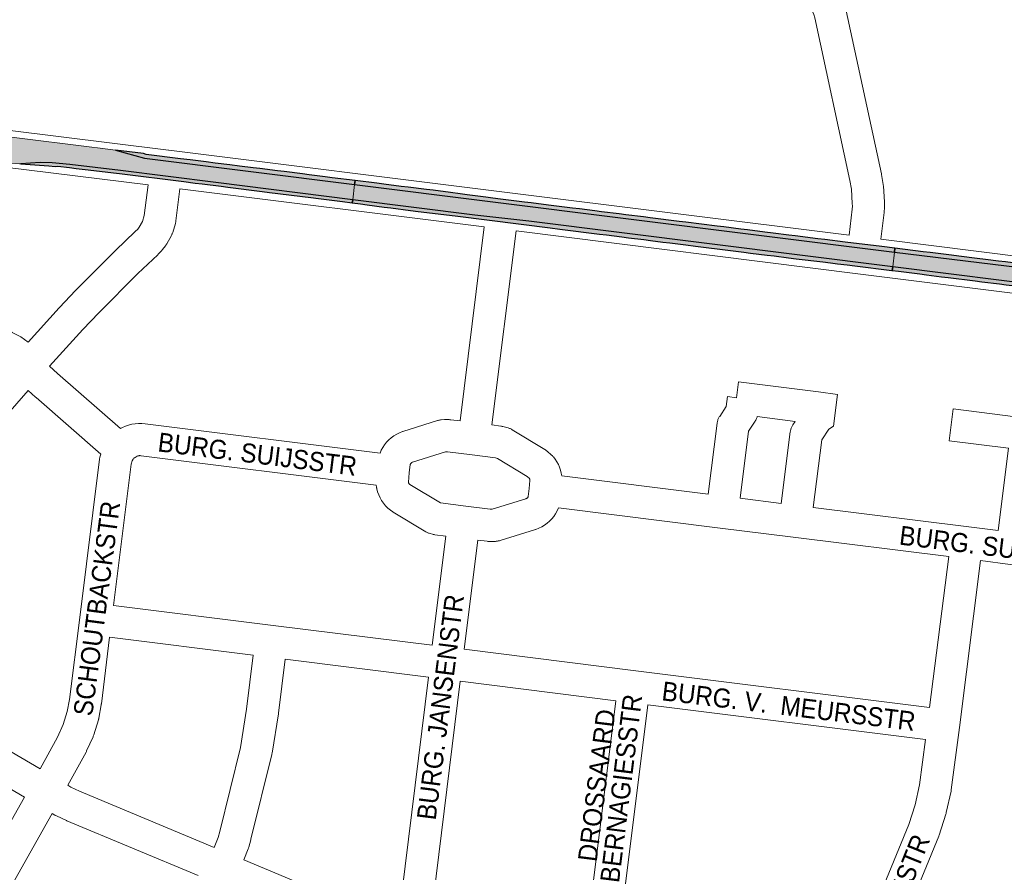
# Paper-space layout 'Layout1' of a CAD drawing. Header units: metres. Extents: x 123097 to 144122, y 392739 to 407589.
# Tile 145 of 256: x 132047 to 132446, y 396189 to 396534. Entities that reach past the tile are written whole.
import ezdxf
from ezdxf.enums import TextEntityAlignment as Align

# ---------------------------------------------------------------- set-up
doc = ezdxf.new("R2010")
doc.units = ezdxf.units.M
doc.header["$MEASUREMENT"] = 0
for name, color, linetype, lineweight in [('gs-anno-wegen algemeen tekst', 7, 'Continuous', 0), ('gs-knt-aanvullende hoofdweg', 7, 'Continuous', 0), ('gs-knt-wegen algemeen', 7, 'Continuous', 0), ('ir-ARC-asfalt-hoofdwegen-te inspecteren', 5, 'Continuous', 0), ('ir-ARC-fietspaden naastliggend- te inspecteren', 1, 'Continuous', 0)]:
    doc.layers.add(name, color=color, linetype=linetype, lineweight=lineweight)
doc.styles.add('Style-Arial', font='arial.ttf')

psp = doc.layouts.get("Layout1")

# ---------------------------------------------------------------- hatches: boundary and pattern name
at = {"layer": 'ir-ARC-asfalt-hoofdwegen-te inspecteren', "linetype": 'Continuous', "lineweight": 13}
for points in [[(132047.553, 396475.952), (132055.365, 396476.514), (132060.218, 396476.45), (132067.391, 396475.69), (132087.864, 396473.335), (132126.527, 396468.449), (132181.905, 396461.495), (132182.682, 396467.642), (132097.694, 396478.344), (132085.958, 396481.554), (132079.689, 396482.352), (132075.271, 396482.842), (132044.912, 396486.72), (132014.629, 396490.563), (132010.357, 396480.91), (132014.534, 396480.355), (132043.086, 396476.323), (132047.037, 396475.957)], [(132400.466, 396434.296), (132401.19, 396440.275), (132182.682, 396467.642), (132181.905, 396461.495), (132231.407, 396455.278), (132253.213, 396452.762)], [(132469.631, 396425.446), (132470.314, 396431.862), (132464.261, 396432.582), (132401.19, 396440.275), (132400.466, 396434.296), (132467.104, 396425.879), (132469.445, 396425.474)]]:
    psp.add_hatch(color=5, dxfattribs=at).paths.add_polyline_path(points, flags=0)
at = {"layer": 'ir-ARC-fietspaden naastliggend- te inspecteren', "linetype": 'Continuous', "lineweight": 30}
for points in [[(132182.682, 396467.642), (132182.882, 396469.223), (132173.58, 396470.394), (132170.822, 396470.741), (132164.334, 396471.558), (132161.584, 396471.909), (132154.178, 396472.851), (132151.418, 396473.201), (132144.328, 396474.093), (132141.582, 396474.435), (132136.138, 396475.112), (132132.188, 396475.603), (132126.25, 396476.345), (132122.627, 396476.798), (132116.116, 396477.613), (132112.172, 396478.107), (132098.248, 396479.853), (132097.182, 396480.169), (132085.958, 396481.554), (132097.694, 396478.344)], [(132181.745, 396460.226), (132181.905, 396461.495), (132126.527, 396468.449), (132087.864, 396473.335), (132067.391, 396475.69), (132060.218, 396476.45), (132055.365, 396476.514), (132047.553, 396475.952), (132058.859, 396475.194), (132061.528, 396474.974), (132062.554, 396475.053), (132067.239, 396474.502), (132070.002, 396474.177), (132073.573, 396473.757), (132074.785, 396473.577), (132085.045, 396472.332), (132087.48, 396472.036), (132113.566, 396468.809), (132118.189, 396468.221), (132120.955, 396467.875), (132128.649, 396466.911), (132131.404, 396466.566), (132145.223, 396464.834), (132148.269, 396464.45), (132164.955, 396462.343), (132168.007, 396461.958), (132174.524, 396461.135), (132177.815, 396460.72)], [(132182.682, 396467.642), (132401.19, 396440.275), (132401.379, 396441.84), (132396.102, 396442.496), (132381.276, 396444.338), (132372.955, 396445.372), (132370.193, 396445.716), (132361.016, 396446.853), (132358.432, 396447.172), (132352.053, 396447.962), (132348.733, 396448.383), (132341.77, 396449.267), (132339.042, 396449.6), (132332.127, 396450.445), (132329.411, 396450.777), (132316.789, 396452.344), (132314.019, 396452.69), (132302.294, 396454.162), (132299.556, 396454.508), (132292.465, 396455.402), (132289.722, 396455.748), (132282.621, 396456.637), (132279.876, 396456.978), (132273.657, 396457.756), (132270.923, 396458.102), (132261.13, 396459.339), (132254.141, 396460.202), (132251.378, 396460.544), (132241.768, 396461.731), (132238.618, 396462.147), (132235.86, 396462.511), (132228.181, 396463.525), (132225.417, 396463.89), (132221.484, 396464.409), (132214.467, 396465.287), (132211.729, 396465.63), (132204.33, 396466.556), (132201.583, 396466.9), (132194.465, 396467.784), (132191.729, 396468.124), (132182.882, 396469.223)], [(132320.677, 396442.693), (132334.784, 396440.911), (132340.168, 396440.246), (132342.878, 396439.911), (132349.721, 396439.065), (132352.462, 396438.726), (132358.359, 396437.993), (132361.373, 396437.617), (132372.242, 396436.274), (132375.273, 396435.917), (132378.142, 396435.58), (132382.062, 396435.091), (132385.167, 396434.704), (132400.068, 396432.845), (132400.287, 396432.818), (132400.466, 396434.296), (132253.213, 396452.762), (132231.407, 396455.278), (132181.905, 396461.495), (132181.745, 396460.226), (132185.054, 396459.781), (132187.802, 396459.411), (132194.601, 396458.501), (132197.333, 396458.16), (132205.323, 396457.161), (132208.361, 396456.781), (132221.107, 396455.185), (132224.469, 396454.764), (132261.851, 396450.083), (132265.781, 396449.592), (132281.815, 396447.589), (132284.578, 396447.241), (132290.78, 396446.462), (132293.535, 396446.116), (132299.731, 396445.337), (132302.486, 396444.991), (132307.493, 396444.36), (132310.252, 396444.011), (132316.743, 396443.19)], [(132401.19, 396440.275), (132464.261, 396432.582), (132470.314, 396431.862), (132470.469, 396433.318), (132464.429, 396433.963), (132454.135, 396435.263), (132451.095, 396435.647), (132446.081, 396436.276), (132443.354, 396436.615), (132438.017, 396437.278), (132434.689, 396437.692), (132427.269, 396438.614), (132424.233, 396438.992), (132415.641, 396440.065), (132412.866, 396440.413), (132401.379, 396441.84)], [(132467.104, 396425.879), (132400.466, 396434.296), (132400.287, 396432.818), (132402.852, 396432.497), (132411.413, 396431.424), (132414.177, 396431.076), (132420.217, 396430.32), (132422.959, 396429.98), (132433.802, 396428.637), (132436.549, 396428.3), (132443.649, 396427.425), (132446.39, 396427.084), (132455.006, 396426.013), (132457.723, 396425.675), (132464.189, 396424.871), (132466.934, 396424.53), (132469.488, 396424.102), (132469.631, 396425.446), (132469.445, 396425.474)]]:
    psp.add_hatch(color=1, dxfattribs=at).paths.add_polyline_path(points, flags=0)

# ---------------------------------------------------------------- linework, layer by layer
at = {"layer": 'gs-knt-aanvullende hoofdweg', "color": 7, "linetype": 'Continuous', "flags": 128}
for points in [[(132006.361, 396494.105), (132012.198, 396493.399), (132012.225, 396493.396), (132019.23, 396492.55), (132019.259, 396492.546), (132107.418, 396481.547), (132107.421, 396481.547), (132243.404, 396464.538), (132382.788, 396447.086)], [(132099.086, 396467.45), (132010.397, 396478.488), (132010.383, 396478.489), (132000.728, 396479.656)], [(132235.089, 396450.441), (132112.005, 396465.836)], [(132558.418, 396408.895), (132556.259, 396409.129), (132555.948, 396409.169), (132512.699, 396415.685), (132387.422, 396431.368), (132248.008, 396448.824)], [(132395.707, 396445.468), (132514.658, 396430.577), (132560.599, 396424.825)]]:
    psp.add_lwpolyline(points, dxfattribs=at)
at = {"layer": 'gs-knt-wegen algemeen', "color": 7, "linetype": 'Continuous', "flags": 128}
for points in [[(132382.788, 396447.086), (132384.054, 396457.661), (132384.136, 396458.815), (132384.123, 396459.951), (132383.745, 396465.744), (132383.135, 396469.308), (132368.952, 396535.071), (132368.573, 396536.495), (132367.519, 396539.056), (132366.261, 396540.996), (132364.859, 396542.528), (132363.659, 396543.568), (132362.168, 396544.627), (132360.155, 396545.583), (132358.188, 396546.228), (132049.741, 396625.967)], [(132381.647, 396537.967), (132395.892, 396471.916), (132395.945, 396471.642), (132396.636, 396467.605), (132396.67, 396467.381), (132396.697, 396467.156), (132396.715, 396466.931), (132397.126, 396460.625), (132397.135, 396460.453), (132397.139, 396460.28), (132397.158, 396458.7), (132397.156, 396458.429), (132397.142, 396458.158), (132397.029, 396456.577), (132397, 396456.268), (132395.707, 396445.468)], [(132050.533, 396403.831), (132063.057, 396417.742), (132063.173, 396417.868), (132069.717, 396424.762), (132069.832, 396424.88), (132085.74, 396440.809), (132085.864, 396440.93), (132093.924, 396448.583), (132094.903, 396449.597), (132095.541, 396450.414), (132096.788, 396452.676), (132097.526, 396455.12), (132099.086, 396467.45)], [(132112.005, 396465.836), (132110.375, 396452.944), (132110.335, 396452.674), (132110.284, 396452.407), (132110.221, 396452.141), (132110.148, 396451.879), (132109.053, 396448.253), (132108.968, 396447.992), (132108.872, 396447.735), (132108.766, 396447.482), (132108.649, 396447.234), (132108.521, 396446.991), (132106.692, 396443.675), (132106.564, 396443.452), (132106.426, 396443.235), (132106.281, 396443.023), (132106.127, 396442.817), (132104.961, 396441.321), (132104.816, 396441.142), (132104.666, 396440.969), (132104.509, 396440.801), (132103.192, 396439.437), (132102.991, 396439.238), (132094.891, 396431.548), (132079.104, 396415.738), (132072.676, 396408.966), (132059.232, 396394.035)], [(132225.372, 396371.913), (132235.089, 396450.441)], [(132248.008, 396448.824), (132238.289, 396370.277)], [(131987.184, 396415.207), (131993.062, 396414.882), (131993.287, 396414.866), (131993.511, 396414.841), (132039.281, 396409.105), (132039.537, 396409.068), (132039.792, 396409.021), (132040.044, 396408.963), (132040.294, 396408.896), (132043.18, 396408.053), (132043.424, 396407.977), (132043.666, 396407.891), (132043.903, 396407.796), (132044.136, 396407.691), (132046.562, 396406.546), (132046.824, 396406.414), (132047.081, 396406.272), (132047.33, 396406.117), (132047.573, 396405.952), (132050.533, 396403.831)], [(132059.232, 396394.035), (132062.358, 396391.14), (132062.36, 396391.137), (132062.363, 396391.135)], [(132062.363, 396391.135), (132087.912, 396368.827), (132087.957, 396368.856), (132088.205, 396369.012), (132088.46, 396369.156), (132088.721, 396369.288), (132089.955, 396369.819), (132091.228, 396370.246), (132092.532, 396370.567), (132093.858, 396370.779), (132095.197, 396370.882), (132096.54, 396370.874), (132097.878, 396370.755), (132192.98, 396358.826), (132193.49, 396360.024), (132194.109, 396361.18), (132194.829, 396362.275), (132195.644, 396363.302), (132196.548, 396364.252), (132197.532, 396365.118), (132198.591, 396365.892), (132199.714, 396366.568), (132200.893, 396367.141), (132202.118, 396367.607), (132202.201, 396367.634), (132216.277, 396372.065), (132216.55, 396372.144), (132216.826, 396372.211), (132217.104, 396372.267), (132217.385, 396372.31), (132217.667, 396372.34), (132218.998, 396372.456), (132219.25, 396372.473), (132219.502, 396372.481), (132219.755, 396372.478), (132220.942, 396372.443), (132221.255, 396372.426), (132221.568, 396372.394), (132225.372, 396371.913)], [(132050.606, 396384.278), (132008.184, 396335.764), (131964.673, 396284.209)], [(132079.913, 396358.526), (132053.724, 396381.393), (132053.582, 396381.521), (132050.606, 396384.278)], [(132338.688, 396340.627), (132355.385, 396338.545), (132359.033, 396367.471), (132359.078, 396367.769), (132359.136, 396368.065), (132359.209, 396368.359), (132359.294, 396368.648), (132359.393, 396368.933), (132359.506, 396369.214), (132359.631, 396369.489), (132359.768, 396369.757), (132359.918, 396370.019), (132360.08, 396370.274), (132361.048, 396371.721), (132345.629, 396373.665), (132345.552, 396373.405), (132345.453, 396373.12), (132345.34, 396372.839), (132345.215, 396372.564), (132345.078, 396372.295), (132344.927, 396372.033), (132344.765, 396371.778), (132342.117, 396367.819), (132338.688, 396340.627)], [(132055.367, 396230.991), (132062.459, 396243.874), (132064.782, 396249.024), (132066.4, 396254.304), (132067.276, 396259.149), (132071.422, 396292.377), (132079.423, 396356.422), (132079.464, 396356.701), (132079.517, 396356.979), (132079.583, 396357.253), (132079.913, 396358.526)], [(132219.505, 396359.431), (132206.168, 396355.233), (132206.038, 396355.181), (132205.912, 396355.118), (132205.792, 396355.045), (132205.679, 396354.961), (132205.574, 396354.868), (132205.477, 396354.767), (132205.388, 396354.658), (132205.31, 396354.541), (132205.242, 396354.418), (132205.185, 396354.291), (132204.767, 396350.91), (132204.427, 396347.096), (132204.44, 396346.978), (132204.498, 396346.836), (132204.57, 396346.7), (132204.653, 396346.571), (132204.749, 396346.45), (132204.855, 396346.338), (132204.971, 396346.237), (132205.096, 396346.147), (132217.424, 396338.696), (132227.653, 396337.395), (132237.495, 396336.151), (132238.395, 396336.156), (132252.033, 396340.413), (132252.157, 396340.461), (132252.277, 396340.519), (132252.392, 396340.587), (132252.5, 396340.664), (132252.602, 396340.75), (132252.696, 396340.845), (132252.782, 396340.947), (132252.859, 396341.055), (132252.927, 396341.17), (132252.984, 396341.289), (132253.325, 396344.519), (132253.602, 396347.819), (132253.607, 396347.943), (132253.602, 396348.067), (132253.587, 396348.19), (132253.561, 396348.311), (132253.525, 396348.429), (132253.479, 396348.545), (132253.425, 396348.654), (132252.488, 396349.458), (132240.499, 396356.768), (132239.755, 396356.967), (132230.213, 396358.176), (132220.244, 396359.438), (132219.75, 396359.453), (132219.509, 396359.432), (132219.505, 396359.431)], [(132092.65, 396355.772), (132092.29, 396354.387), (132085.149, 396297.221)], [(132093.379, 396357.027), (132093.038, 396356.439), (132092.65, 396355.772)], [(132423.144, 396316.972), (132360.224, 396324.82), (132330.608, 396328.514), (132265.161, 396336.677), (132264.644, 396335.49), (132264.019, 396334.347), (132263.295, 396333.265), (132262.478, 396332.251), (132261.574, 396331.314), (132260.589, 396330.462), (132259.533, 396329.7), (132258.413, 396329.035), (132257.238, 396328.473), (132256.019, 396328.018), (132255.956, 396327.998), (132241.562, 396323.505), (132241.294, 396323.427), (132241.024, 396323.362), (132240.75, 396323.308), (132240.475, 396323.265), (132239.953, 396323.196), (132239.683, 396323.166), (132239.411, 396323.147), (132239.139, 396323.14), (132237.143, 396323.128), (132236.857, 396323.133), (132236.572, 396323.15), (132236.287, 396323.179), (132232.497, 396323.659)], [(132214.138, 396281.08), (132219.581, 396325.297)], [(132232.497, 396323.659), (132227.057, 396279.461)], [(132436.062, 396315.352), (132427.54, 396247.774), (132427.534, 396247.732), (132424.196, 396222.596), (132424.152, 396222.312), (132424.096, 396222.031), (132422.143, 396213.308), (132422.073, 396213.025), (132421.99, 396212.746), (132419.264, 396204.233), (132419.18, 396203.988), (132419.087, 396203.747), (132382.633, 396114.905)], [(132415.436, 396255.856), (132423.144, 396316.972)], [(132541.687, 396302.037), (132448.003, 396313.847), (132436.062, 396315.352)], [(132049.032, 396219.612), (131951.42, 396276.89), (131916.609, 396297.325)], [(132085.149, 396297.221), (132149.724, 396289.131), (132149.727, 396289.131), (132149.732, 396289.13)], [(132149.732, 396289.13), (132214.138, 396281.08)], [(131964.673, 396284.209), (132055.367, 396230.991)], [(132083.535, 396284.301), (132080.174, 396257.36), (132080.149, 396257.183), (132080.12, 396257.007), (132079.143, 396251.607), (132079.092, 396251.355), (132079.032, 396251.106), (132078.962, 396250.859), (132077.111, 396244.816), (132077.025, 396244.556), (132076.928, 396244.299), (132076.82, 396244.046), (132074.221, 396238.284), (132074.11, 396238.051), (132073.99, 396237.821), (132066.59, 396224.381)], [(132141.664, 396277.019), (132083.535, 396284.301)], [(132227.057, 396279.461), (132296.516, 396270.741), (132296.52, 396270.74), (132296.524, 396270.74)], [(132125.773, 396199.25), (132127.411, 396203.267), (132128.117, 396205.734), (132136.438, 396239.683), (132138.985, 396255.257), (132141.664, 396277.019)], [(132154.583, 396275.402), (132151.892, 396253.539), (132151.856, 396253.283), (132149.247, 396237.33), (132149.201, 396237.08), (132149.145, 396236.831), (132140.733, 396202.514), (132140.669, 396202.274), (132139.832, 396199.347), (132139.763, 396199.122), (132139.686, 396198.899), (132139.601, 396198.679), (132137.784, 396194.223)], [(132212.547, 396268.157), (132154.583, 396275.402)], [(132196.637, 396169.562), (132198.983, 396168.578), (132201.788, 396180.754), (132212.547, 396268.157)], [(132296.524, 396270.74), (132415.436, 396255.856)], [(132225.466, 396266.539), (132214.669, 396178.827), (132214.638, 396178.603), (132214.599, 396178.381), (132214.552, 396178.165), (132214.552, 396178.16), (132214.551, 396178.157)], [(132288.446, 396258.632), (132225.466, 396266.539)], [(132261.954, 396142.233), (132279.103, 396183.665), (132288.446, 396258.632)], [(132301.364, 396257.013), (132291.914, 396181.183), (132291.872, 396180.895), (132291.816, 396180.609), (132291.748, 396180.326), (132291.668, 396180.046), (132291.574, 396179.77), (132291.469, 396179.498), (132273.975, 396137.233)], [(132413.764, 396242.944), (132301.364, 396257.013)], [(132370.559, 396119.778), (132406.943, 396208.45), (132409.501, 396216.438), (132411.328, 396224.595), (132413.764, 396242.944)], [(132066.59, 396224.381), (132067.755, 396223.692), (132071.383, 396222.008), (132125.773, 396199.25)], [(131981.623, 396099.949), (132049.032, 396219.612)], [(132060.252, 396213.003), (131992.395, 396092.543)], [(132119.302, 396187.844), (132066.242, 396210.046), (132066.015, 396210.146), (132061.981, 396212.018), (132061.786, 396212.112), (132061.595, 396212.213), (132061.408, 396212.319), (132060.252, 396213.003)], [(132137.784, 396194.223), (132162.939, 396183.691), (132196.632, 396169.563)]]:
    psp.add_lwpolyline(points, dxfattribs=at)
for points in [[(132238.289, 396370.277), (132241.828, 396369.828), (132242.118, 396369.785), (132242.406, 396369.729), (132242.69, 396369.659), (132244.768, 396369.104), (132245.066, 396369.017), (132245.36, 396368.915), (132245.648, 396368.8), (132245.931, 396368.671), (132246.207, 396368.529), (132246.476, 396368.373), (132259.715, 396360.3), (132259.936, 396360.159), (132260.152, 396360.009), (132260.361, 396359.851), (132260.563, 396359.684), (132262.437, 396358.078), (132262.624, 396357.911), (132262.805, 396357.737), (132262.979, 396357.556), (132263.146, 396357.368), (132263.902, 396356.404), (132264.575, 396355.38), (132265.158, 396354.302), (132265.649, 396353.179), (132266.043, 396352.019), (132266.337, 396350.829), (132266.529, 396349.627), (132325.769, 396342.239), (132329.392, 396370.974), (132329.437, 396371.272), (132329.495, 396371.569), (132329.568, 396371.862), (132329.653, 396372.151), (132329.752, 396372.437), (132329.865, 396372.717), (132329.99, 396372.992), (132330.128, 396373.261), (132330.278, 396373.523), (132330.44, 396373.778), (132333.087, 396377.737), (132333.592, 396381.744, -0.3690016), (132333.603, 396381.751), (132337.245, 396381.293), (132338.058, 396387.733, -0.3689862), (132338.069, 396387.741), (132370.477, 396383.656), (132378.18, 396382.685, -0.3690065), (132378.188, 396382.674), (132376.562, 396369.775), (132376.56, 396369.771), (132376.558, 396369.769), (132374.566, 396368.528), (132371.758, 396364.316), (132368.305, 396336.933), (132431.224, 396329.085), (132443.173, 396327.579), (132447.367, 396360.836), (132423.299, 396363.87, -0.3690069), (132423.291, 396363.881), (132424.917, 396376.78, -0.3690088), (132424.928, 396376.788), (132455.454, 396372.939)], [(132219.581, 396325.297), (132215.128, 396325.863), (132214.827, 396325.908), (132214.528, 396325.968), (132214.233, 396326.041), (132213.204, 396326.322), (132212.917, 396326.408), (132212.633, 396326.507), (132212.355, 396326.619), (132212.081, 396326.744), (132211.814, 396326.881), (132211.554, 396327.03), (132198.301, 396335.041), (132198.214, 396335.094), (132197.143, 396335.832), (132196.142, 396336.662), (132195.218, 396337.578), (132194.379, 396338.571), (132193.631, 396339.635), (132192.98, 396340.761), (132192.432, 396341.941), (132191.989, 396343.164), (132191.657, 396344.421), (132191.612, 396344.648), (132191.575, 396344.876), (132191.547, 396345.105), (132191.461, 396345.894), (132096.24, 396357.839), (132096.199, 396357.844), (132095.938, 396357.868), (132095.676, 396357.871), (132095.414, 396357.853), (132095.155, 396357.814), (132094.899, 396357.754), (132094.651, 396357.675), (132093.437, 396356.876, -0.485475), (132093.422, 396356.881), (132093.379, 396357.027)]]:
    psp.add_lwpolyline(points, format="xyb", dxfattribs=at)
at = {"layer": 'ir-ARC-asfalt-hoofdwegen-te inspecteren', "color": 5, "linetype": 'Continuous', "lineweight": 13, "flags": 128}
psp.add_lwpolyline([(132047.553, 396475.952), (132055.365, 396476.514), (132060.218, 396476.45), (132067.391, 396475.69), (132087.864, 396473.335), (132126.527, 396468.449), (132181.905, 396461.495), (132182.682, 396467.642), (132097.694, 396478.344), (132085.958, 396481.554), (132079.689, 396482.352), (132075.271, 396482.842), (132044.912, 396486.72), (132014.629, 396490.563), (132010.357, 396480.91), (132014.534, 396480.355), (132043.086, 396476.323), (132047.037, 396475.957)], close=True, dxfattribs=at)
at = {"layer": 'ir-ARC-asfalt-hoofdwegen-te inspecteren', "color": 5, "linetype": 'Continuous', "lineweight": 13}
for points in [[(132400.466, 396434.296), (132401.19, 396440.275), (132182.682, 396467.642), (132181.905, 396461.495), (132231.407, 396455.278), (132253.213, 396452.762)], [(132469.631, 396425.446), (132470.314, 396431.862), (132464.261, 396432.582), (132401.19, 396440.275), (132400.466, 396434.296), (132467.104, 396425.879), (132469.445, 396425.474)]]:
    psp.add_lwpolyline(points, close=True, dxfattribs=at)
at = {"layer": 'ir-ARC-fietspaden naastliggend- te inspecteren', "color": 1, "linetype": 'Continuous', "lineweight": 30}
for points in [[(132182.682, 396467.642), (132182.882, 396469.223), (132173.58, 396470.394), (132170.822, 396470.741), (132164.334, 396471.558), (132161.584, 396471.909), (132154.178, 396472.851), (132151.418, 396473.201), (132144.328, 396474.093), (132141.582, 396474.435), (132136.138, 396475.112), (132132.188, 396475.603), (132126.25, 396476.345), (132122.627, 396476.798), (132116.116, 396477.613), (132112.172, 396478.107), (132098.248, 396479.853), (132097.182, 396480.169), (132085.958, 396481.554), (132097.694, 396478.344)], [(132181.745, 396460.226), (132181.905, 396461.495), (132126.527, 396468.449), (132087.864, 396473.335), (132067.391, 396475.69), (132060.218, 396476.45), (132055.365, 396476.514), (132047.553, 396475.952), (132058.859, 396475.194), (132061.528, 396474.974), (132062.554, 396475.053), (132067.239, 396474.502), (132070.002, 396474.177), (132073.573, 396473.757), (132074.785, 396473.577), (132085.045, 396472.332), (132087.48, 396472.036), (132113.566, 396468.809), (132118.189, 396468.221), (132120.955, 396467.875), (132128.649, 396466.911), (132131.404, 396466.566), (132145.223, 396464.834), (132148.269, 396464.45), (132164.955, 396462.343), (132168.007, 396461.958), (132174.524, 396461.135), (132177.815, 396460.72)], [(132182.682, 396467.642), (132401.19, 396440.275), (132401.379, 396441.84), (132396.102, 396442.496), (132381.276, 396444.338), (132372.955, 396445.372), (132370.193, 396445.716), (132361.016, 396446.853), (132358.432, 396447.172), (132352.053, 396447.962), (132348.733, 396448.383), (132341.77, 396449.267), (132339.042, 396449.6), (132332.127, 396450.445), (132329.411, 396450.777), (132316.789, 396452.344), (132314.019, 396452.69), (132302.294, 396454.162), (132299.556, 396454.508), (132292.465, 396455.402), (132289.722, 396455.748), (132282.621, 396456.637), (132279.876, 396456.978), (132273.657, 396457.756), (132270.923, 396458.102), (132261.13, 396459.339), (132254.141, 396460.202), (132251.378, 396460.544), (132241.768, 396461.731), (132238.618, 396462.147), (132235.86, 396462.511), (132228.181, 396463.525), (132225.417, 396463.89), (132221.484, 396464.409), (132214.467, 396465.287), (132211.729, 396465.63), (132204.33, 396466.556), (132201.583, 396466.9), (132194.465, 396467.784), (132191.729, 396468.124), (132182.882, 396469.223)], [(132320.677, 396442.693), (132334.784, 396440.911), (132340.168, 396440.246), (132342.878, 396439.911), (132349.721, 396439.065), (132352.462, 396438.726), (132358.359, 396437.993), (132361.373, 396437.617), (132372.242, 396436.274), (132375.273, 396435.917), (132378.142, 396435.58), (132382.062, 396435.091), (132385.167, 396434.704), (132400.068, 396432.845), (132400.287, 396432.818), (132400.466, 396434.296), (132253.213, 396452.762), (132231.407, 396455.278), (132181.905, 396461.495), (132181.745, 396460.226), (132185.054, 396459.781), (132187.802, 396459.411), (132194.601, 396458.501), (132197.333, 396458.16), (132205.323, 396457.161), (132208.361, 396456.781), (132221.107, 396455.185), (132224.469, 396454.764), (132261.851, 396450.083), (132265.781, 396449.592), (132281.815, 396447.589), (132284.578, 396447.241), (132290.78, 396446.462), (132293.535, 396446.116), (132299.731, 396445.337), (132302.486, 396444.991), (132307.493, 396444.36), (132310.252, 396444.011), (132316.743, 396443.19)], [(132401.19, 396440.275), (132464.261, 396432.582), (132470.314, 396431.862), (132470.469, 396433.318), (132464.429, 396433.963), (132454.135, 396435.263), (132451.095, 396435.647), (132446.081, 396436.276), (132443.354, 396436.615), (132438.017, 396437.278), (132434.689, 396437.692), (132427.269, 396438.614), (132424.233, 396438.992), (132415.641, 396440.065), (132412.866, 396440.413), (132401.379, 396441.84)], [(132467.104, 396425.879), (132400.466, 396434.296), (132400.287, 396432.818), (132402.852, 396432.497), (132411.413, 396431.424), (132414.177, 396431.076), (132420.217, 396430.32), (132422.959, 396429.98), (132433.802, 396428.637), (132436.549, 396428.3), (132443.649, 396427.425), (132446.39, 396427.084), (132455.006, 396426.013), (132457.723, 396425.675), (132464.189, 396424.871), (132466.934, 396424.53), (132469.488, 396424.102), (132469.631, 396425.446), (132469.445, 396425.474)]]:
    psp.add_lwpolyline(points, close=True, dxfattribs=at)

# ---------------------------------------------------------------- texts
at = {"layer": 'gs-anno-wegen algemeen tekst', "color": 7, "style": 'Style-Arial', "width": 0.909091}
for s, rotation, p in [('BURG. SUIJSSTR', 352.9255, (132143.354, 396358.474)), ('SCHOUTBACKSTR', 82.51132, (132078.331, 396295.989)), ('BURG. SUIJSSTR', 352.9255, (132443.476, 396320.729)), ('BURG. JANSENSTR', 82.7705, (132217.416, 396256.038)), ('BURG. V.  MEURSSTR', 353.05669, (132358.396, 396256.435)), ('BERNAGIESSTR', 82.8959, (132290.582, 396223.134)), ('DROSSAARD', 82.8959, (132280.659, 396224.371)), ('BURG. DAMSTR', 68.0241, (132398.175, 396169.107))]:
    psp.add_text(s, height=7.7, rotation=rotation, dxfattribs=at).set_placement(p, align=Align.MIDDLE_CENTER)

doc.saveas('drawing.dxf')
